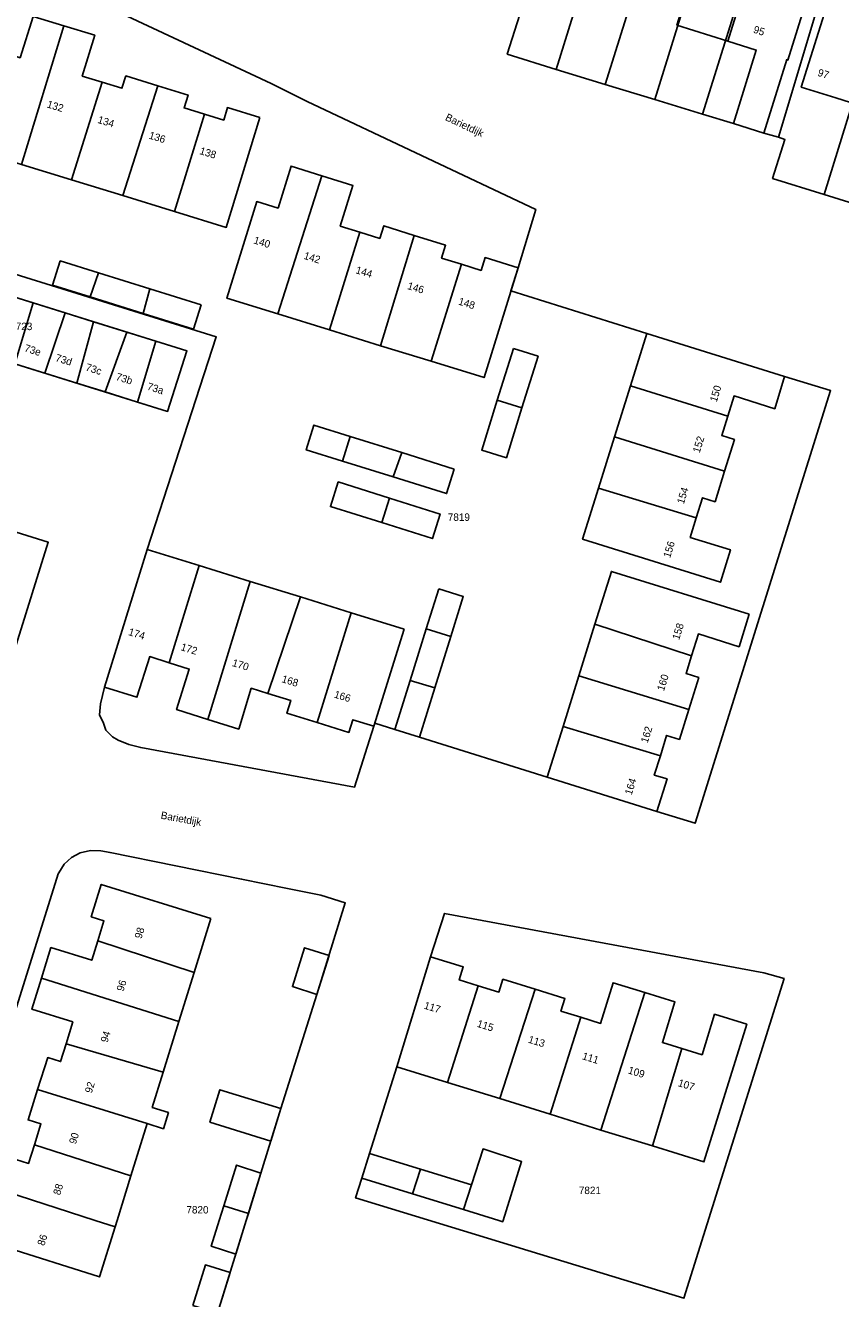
# Model space of a CAD drawing. Header units: metres. Extents: x 91564 to 92566, y 393362 to 394362.
# Tile 54 of 86: x 92424 to 92500, y 393493 to 393612. Entities that reach past the tile are written whole.
import ezdxf

# ---------------------------------------------------------------- set-up
doc = ezdxf.new("R2010")
doc.units = ezdxf.units.M
for name, color, linetype in [('ADRES', 1, 'CONTINUOUS'), ('PAND', 1, 'CONTINUOUS'), ('PERCEEL', 7, 'CONTINUOUS'), ('PERCEELNUMMER', 7, 'CONTINUOUS')]:
    doc.layers.add(name, color=color, linetype=linetype)

msp = doc.modelspace()

# ---------------------------------------------------------------- linework, layer by layer
at = {"layer": 'PAND'}
for points in [[(92492.713, 393620.128), (92490.187, 393620.915), (92491.997, 393626.717), (92489.723, 393627.427), (92488.841, 393624.592), (92485.061, 393612.443), (92489.847, 393610.935), (92492.713, 393620.128)], [(92499.288, 393621.347), (92496.166, 393622.32), (92495.238, 393619.341), (92492.713, 393620.128), (92489.847, 393610.935), (92492.525, 393610.091), (92490.37, 393603.188), (92493.235, 393602.295), (92495.386, 393609.197), (92495.491, 393609.165), (92499.288, 393621.347)], [(92504.373, 393614.3), (92502.085, 393615.014), (92503.015, 393617.992), (92500.553, 393618.761), (92500, 393616.991), (92496.757, 393606.61), (92500, 393605.597), (92501.389, 393605.163), (92504.373, 393614.3)], [(92427.376, 393612.383), (92424.501, 393613.265), (92423.261, 393609.376), (92421.395, 393609.978), (92418.474, 393600.844), (92423.396, 393599.333), (92427.376, 393612.383)], [(92430.973, 393607.086), (92429.113, 393607.657), (92430.288, 393611.49), (92427.376, 393612.383), (92423.396, 393599.333), (92428.092, 393597.891), (92430.973, 393607.086)], [(92436.221, 393606.742), (92433.216, 393607.667), (92432.841, 393606.513), (92430.973, 393607.086), (92428.092, 393597.891), (92432.929, 393596.406), (92436.221, 393606.742)], [(92440.602, 393604.074), (92438.692, 393604.662), (92439.063, 393605.867), (92436.221, 393606.742), (92432.929, 393596.406), (92437.804, 393594.91), (92440.602, 393604.074)], [(92445.822, 393603.756), (92442.769, 393604.693), (92442.42, 393603.515), (92440.602, 393604.074), (92437.804, 393594.91), (92442.65, 393593.422), (92445.822, 393603.756)], [(92451.655, 393598.284), (92448.756, 393599.193), (92447.526, 393595.229), (92445.53, 393595.847), (92442.721, 393586.761), (92447.498, 393585.284), (92451.655, 393598.284)], [(92455.22, 393592.963), (92453.377, 393593.541), (92454.577, 393597.367), (92451.655, 393598.284), (92447.498, 393585.284), (92452.378, 393583.776), (92455.22, 393592.963)], [(92460.334, 393592.67), (92457.478, 393593.567), (92457.099, 393592.374), (92455.22, 393592.963), (92452.378, 393583.776), (92457.183, 393582.291), (92460.334, 393592.67)], [(92464.789, 393589.949), (92462.914, 393590.538), (92463.292, 393591.74), (92460.334, 393592.67), (92457.183, 393582.291), (92461.933, 393580.822), (92464.789, 393589.949)], [(92430.635, 393589.149), (92427.04, 393590.265), (92426.321, 393587.969), (92429.849, 393586.874), (92430.635, 393589.149)], [(92470.107, 393589.621), (92467.004, 393590.58), (92466.635, 393589.369), (92464.789, 393589.949), (92461.933, 393580.822), (92466.912, 393579.283), (92470.107, 393589.621)], [(92435.48, 393587.646), (92430.635, 393589.149), (92429.849, 393586.874), (92434.833, 393585.327), (92435.48, 393587.646)], [(92424.495, 393586.313), (92421.685, 393587.189), (92419.773, 393581.527), (92422.758, 393580.595), (92424.495, 393586.313)], [(92440.31, 393586.147), (92435.48, 393587.646), (92434.833, 393585.327), (92439.591, 393583.85), (92440.31, 393586.147)], [(92427.512, 393585.372), (92424.495, 393586.313), (92422.758, 393580.595), (92425.599, 393579.709), (92427.512, 393585.372)], [(92430.169, 393584.543), (92427.512, 393585.372), (92425.599, 393579.709), (92428.604, 393578.771), (92430.169, 393584.543)], [(92433.304, 393583.565), (92430.169, 393584.543), (92428.604, 393578.771), (92431.269, 393577.94), (92433.304, 393583.565)], [(92436.03, 393582.714), (92433.304, 393583.565), (92431.269, 393577.94), (92434.313, 393576.99), (92436.03, 393582.714)], [(92495.183, 393579.401), (92482.235, 393583.452), (92480.693, 393578.526), (92489.834, 393575.653), (92490.432, 393577.563), (92494.259, 393576.365), (92495.183, 393579.401)], [(92436.03, 393582.714), (92434.313, 393576.99), (92437.141, 393576.108), (92438.961, 393581.8), (92436.03, 393582.714)], [(92469.666, 393582.013), (92468.16, 393577.17), (92470.48, 393576.446), (92471.987, 393581.291), (92469.666, 393582.013)], [(92489.834, 393575.653), (92480.693, 393578.526), (92479.192, 393573.726), (92489.541, 393570.495), (92490.47, 393573.465), (92489.267, 393573.841), (92489.834, 393575.653)], [(92470.48, 393576.446), (92468.16, 393577.17), (92466.697, 393572.464), (92469.017, 393571.742), (92470.48, 393576.446)], [(92454.311, 393573.754), (92450.907, 393574.822), (92450.186, 393572.489), (92453.585, 393571.43), (92454.311, 393573.754)], [(92459.167, 393572.23), (92454.311, 393573.754), (92453.585, 393571.43), (92458.361, 393569.941), (92459.167, 393572.23)], [(92489.541, 393570.495), (92479.192, 393573.726), (92477.674, 393568.876), (92486.877, 393566.1), (92487.452, 393567.98), (92488.64, 393567.617), (92489.541, 393570.495)], [(92464.111, 393570.678), (92459.167, 393572.23), (92458.361, 393569.941), (92463.385, 393568.375), (92464.111, 393570.678)], [(92458.012, 393567.959), (92453.199, 393569.479), (92452.464, 393567.151), (92457.281, 393565.645), (92458.012, 393567.959)], [(92486.877, 393566.1), (92477.674, 393568.876), (92476.179, 393564.097), (92489.142, 393560.043), (92490.094, 393563.094), (92486.312, 393564.251), (92486.877, 393566.1)], [(92458.012, 393567.959), (92457.281, 393565.645), (92462.061, 393564.151), (92462.781, 393566.453), (92458.012, 393567.959)], [(92440.109, 393561.602), (92435.217, 393563.117), (92431.205, 393550.164), (92434.259, 393549.218), (92435.458, 393553.037), (92437.297, 393552.461), (92440.109, 393561.602)], [(92444.911, 393560.115), (92440.109, 393561.602), (92437.297, 393552.461), (92439.18, 393551.871), (92437.984, 393548.054), (92440.92, 393547.134), (92444.911, 393560.115)], [(92491.845, 393557.02), (92478.886, 393561.058), (92477.337, 393556.079), (92486.439, 393553.116), (92487.08, 393555.169), (92490.898, 393553.977), (92491.845, 393557.02)], [(92449.628, 393558.654), (92444.911, 393560.115), (92440.92, 393547.134), (92443.827, 393546.224), (92445.005, 393550.065), (92446.559, 393549.586), (92449.628, 393558.654)], [(92462.645, 393559.414), (92461.475, 393555.658), (92463.79, 393554.947), (92464.958, 393558.694), (92462.645, 393559.414)], [(92454.408, 393557.173), (92449.628, 393558.654), (92446.559, 393549.586), (92448.732, 393548.916), (92448.36, 393547.712), (92451.21, 393546.833), (92454.408, 393557.173)], [(92459.404, 393555.626), (92454.408, 393557.173), (92451.21, 393546.833), (92454.204, 393545.91), (92454.563, 393547.101), (92456.556, 393546.485), (92459.404, 393555.626)], [(92463.79, 393554.947), (92461.475, 393555.658), (92459.96, 393550.794), (92462.278, 393550.097), (92463.79, 393554.947)], [(92486.439, 393553.116), (92477.337, 393556.079), (92475.833, 393551.246), (92486.174, 393548.068), (92487.111, 393551.07), (92485.918, 393551.446), (92486.439, 393553.116)], [(92459.96, 393550.794), (92458.525, 393546.185), (92460.834, 393545.464), (92462.278, 393550.097), (92459.96, 393550.794)], [(92486.174, 393548.068), (92475.833, 393551.246), (92474.346, 393546.469), (92483.496, 393543.718), (92484.091, 393545.623), (92485.294, 393545.248), (92486.174, 393548.068)], [(92483.496, 393543.718), (92474.346, 393546.469), (92472.859, 393541.694), (92483.18, 393538.482), (92484.125, 393541.531), (92482.929, 393541.901), (92483.496, 393543.718)], [(92441.22, 393528.406), (92430.895, 393531.619), (92429.95, 393528.571), (92431.154, 393528.198), (92430.566, 393526.3), (92439.641, 393523.328), (92441.22, 393528.406)], [(92439.641, 393523.328), (92430.566, 393526.3), (92429.999, 393524.473), (92426.159, 393525.664), (92425.272, 393522.782), (92438.208, 393518.718), (92439.641, 393523.328)], [(92452.325, 393524.924), (92450.018, 393525.651), (92448.884, 393521.995), (92451.191, 393521.269), (92452.325, 393524.924)], [(92466.352, 393522.086), (92464.583, 393522.632), (92464.952, 393523.848), (92461.887, 393524.792), (92458.706, 393514.46), (92463.483, 393512.98), (92466.352, 393522.086)], [(92438.208, 393518.718), (92425.272, 393522.782), (92424.374, 393519.866), (92428.215, 393518.679), (92427.581, 393516.628), (92436.726, 393513.953), (92438.208, 393518.718)], [(92471.705, 393521.753), (92468.681, 393522.686), (92468.31, 393521.482), (92466.352, 393522.086), (92463.483, 393512.98), (92468.382, 393511.461), (92471.705, 393521.753)], [(92482.031, 393521.439), (92479.05, 393522.361), (92477.869, 393518.54), (92476.023, 393519.111), (92473.14, 393509.986), (92477.908, 393508.508), (92482.031, 393521.439)], [(92476.023, 393519.111), (92474.143, 393519.692), (92474.52, 393520.885), (92471.705, 393521.753), (92468.382, 393511.461), (92473.14, 393509.986), (92476.023, 393519.111)], [(92485.526, 393516.17), (92483.692, 393516.739), (92484.871, 393520.561), (92482.031, 393521.439), (92477.908, 393508.508), (92482.756, 393507.005), (92485.526, 393516.17)], [(92485.526, 393516.17), (92482.756, 393507.005), (92487.602, 393505.503), (92491.63, 393518.463), (92488.603, 393519.403), (92487.417, 393515.583), (92485.526, 393516.17)], [(92436.726, 393513.953), (92427.581, 393516.628), (92427.064, 393514.953), (92425.86, 393515.325), (92424.913, 393512.307), (92435.221, 393509.111), (92436.745, 393508.625), (92437.22, 393510.153), (92435.696, 393510.639), (92436.726, 393513.953)], [(92435.221, 393509.111), (92424.913, 393512.307), (92424.019, 393509.46), (92425.222, 393509.085), (92424.611, 393507.127), (92433.694, 393504.201), (92435.221, 393509.111)], [(92447.799, 393510.531), (92442.067, 393512.303), (92441.121, 393509.247), (92446.853, 393507.474), (92447.799, 393510.531)], [(92433.694, 393504.201), (92424.611, 393507.127), (92424.061, 393505.362), (92422.858, 393505.737), (92421.912, 393502.71), (92430.324, 393500), (92432.2, 393499.396), (92432.388, 393500), (92433.694, 393504.201)], [(92465.734, 393503.363), (92464.98, 393501.028), (92468.313, 393500), (92468.689, 393499.884), (92468.725, 393500), (92470.438, 393505.54), (92466.822, 393506.734), (92465.734, 393503.363)], [(92460.92, 393504.836), (92456.14, 393506.3), (92455.411, 393503.979), (92460.188, 393502.505), (92460.92, 393504.836)], [(92442.427, 393501.388), (92444.74, 393500.643), (92445.922, 393504.464), (92443.609, 393505.209), (92442.427, 393501.388)], [(92465.734, 393503.363), (92460.92, 393504.836), (92460.188, 393502.505), (92464.98, 393501.028), (92465.734, 393503.363)], [(92432.2, 393499.396), (92430.324, 393500), (92421.912, 393502.71), (92421.065, 393500), (92421.049, 393499.95), (92422.252, 393499.576), (92421.618, 393497.573), (92430.736, 393494.687), (92432.2, 393499.396)], [(92444.541, 393500), (92444.74, 393500.643), (92442.427, 393501.388), (92441.997, 393500), (92441.244, 393497.567), (92443.558, 393496.822), (92444.541, 393500)], [(92439.522, 393491.999), (92441.844, 393491.281), (92443.026, 393495.101), (92440.704, 393495.82), (92439.522, 393491.999)]]:
    msp.add_lwpolyline(points, dxfattribs=at)
at = {"layer": 'PERCEEL'}
for points in [[(92470.04, 393612.65), (92469.09, 393609.715), (92473.691, 393608.287), (92482.247, 393635.847), (92478.68, 393636.96), (92477.836, 393637.193), (92470.04, 393612.65)], [(92473.691, 393608.287), (92478.319, 393606.872), (92486.94, 393634.382), (92483.257, 393635.532), (92482.247, 393635.847), (92473.691, 393608.287)], [(92478.319, 393606.872), (92482.97, 393605.449), (92491.514, 393632.954), (92490.264, 393633.344), (92486.94, 393634.382), (92478.319, 393606.872)], [(92482.97, 393605.449), (92487.457, 393604.076), (92496.041, 393631.541), (92491.514, 393632.954), (92482.97, 393605.449)], [(92487.457, 393604.076), (92490.37, 393603.185), (92493.235, 393602.295), (92494.605, 393601.915), (92502.855, 393629.414), (92497.066, 393631.221), (92496.041, 393631.541), (92487.457, 393604.076)], [(92494.605, 393601.915), (92495.21, 393601.7), (92494.055, 393598.025), (92498.901, 393596.523), (92508.541, 393627.652), (92502.855, 393629.414), (92494.605, 393601.915)], [(92498.901, 393596.523), (92503.555, 393595.068), (92513.179, 393626.215), (92508.541, 393627.652), (92498.901, 393596.523)], [(92528.575, 393620.454), (92519.25, 393590.202), (92512.652, 393592.245), (92508.189, 393593.634), (92503.555, 393595.068), (92498.901, 393596.523), (92494.055, 393598.025), (92495.21, 393601.7), (92494.605, 393601.915), (92493.235, 393602.295), (92490.37, 393603.185), (92487.457, 393604.076), (92482.97, 393605.449), (92478.319, 393606.872), (92473.691, 393608.287), (92469.09, 393609.715), (92470.04, 393612.65)], [(92410.686, 393592.786), (92441.72, 393583.132), (92435.215, 393563.115), (92431.205, 393550.16), (92430.828, 393548.602), (92430.733, 393547.575), (92431.098, 393546.78), (92431.313, 393546.121), (92431.944, 393545.499), (92432.488, 393545.177), (92433.477, 393544.785), (92434.615, 393544.486), (92454.73, 393540.77), (92456.555, 393546.485), (92456.644, 393546.77), (92458.525, 393546.185), (92460.83, 393545.46), (92472.855, 393541.69), (92483.18, 393538.48), (92486.77, 393537.37), (92499.51, 393578.06), (92495.18, 393579.4), (92482.235, 393583.45), (92469.432, 393587.439), (92470.105, 393589.62), (92471.775, 393595.11), (92450.277, 393605.267), (92446.88, 393606.95), (92419.29, 393619.887)], [(92419.29, 393619.887), (92446.88, 393606.95), (92450.277, 393605.267), (92471.775, 393595.11), (92470.105, 393589.62), (92469.432, 393587.439), (92482.235, 393583.45), (92495.18, 393579.4), (92499.51, 393578.06), (92486.77, 393537.37), (92483.18, 393538.48), (92472.855, 393541.69), (92460.83, 393545.46), (92458.525, 393546.185), (92456.644, 393546.77), (92456.555, 393546.485), (92454.73, 393540.77), (92434.615, 393544.486), (92433.477, 393544.785), (92432.488, 393545.177), (92431.944, 393545.499), (92431.313, 393546.121), (92431.098, 393546.78), (92430.733, 393547.575), (92430.828, 393548.602), (92431.205, 393550.16), (92435.215, 393563.115), (92441.72, 393583.132), (92410.686, 393592.786)], [(92408.28, 393585.11), (92410.1, 393590.8), (92415.797, 393589.023), (92438.96, 393581.8), (92437.14, 393576.105), (92413.995, 393583.327), (92408.28, 393585.11)], [(92415.797, 393589.023), (92413.995, 393583.327), (92437.14, 393576.105), (92438.96, 393581.8), (92415.797, 393589.023)], [(92398.535, 393574.585), (92397.91, 393572.605), (92396.074, 393566.781), (92394.331, 393561.251), (92392.528, 393555.532), (92390.719, 393549.793), (92388.892, 393543.996), (92388.481, 393542.693), (92402.634, 393538.269), (92411.767, 393535.414), (92416.566, 393533.914), (92425.905, 393563.8), (92418.935, 393565.96), (92408.599, 393569.128), (92401.693, 393571.366), (92402.351, 393573.446), (92398.535, 393574.585)], [(92418.935, 393565.96), (92425.905, 393563.8), (92416.566, 393533.914)], [(92426.852, 393532.6), (92421.71, 393516.135), (92416.66, 393500), (92408.185, 393473.47), (92433.707, 393465.442), (92435.23, 393470.285), (92438.088, 393479.404), (92441.84, 393491.28), (92447.795, 393510.53), (92451.19, 393521.265), (92453.86, 393529.87), (92451.56, 393530.6), (92448.43, 393531.232), (92444.093, 393532.109), (92431.723, 393534.607), (92430.844, 393534.785), (92429.886, 393534.813), (92428.918, 393534.583), (92428.102, 393534.143), (92427.411, 393533.504), (92426.893, 393532.691), (92426.852, 393532.6)], [(92408.185, 393473.47), (92416.66, 393500), (92421.71, 393516.135), (92426.852, 393532.6), (92426.893, 393532.691), (92427.411, 393533.504), (92428.102, 393534.143), (92428.918, 393534.583), (92429.886, 393534.813), (92430.844, 393534.785), (92431.723, 393534.607), (92444.093, 393532.109), (92448.43, 393531.232), (92451.56, 393530.6), (92453.86, 393529.87), (92451.19, 393521.265), (92447.795, 393510.53), (92441.84, 393491.28), (92438.088, 393479.404), (92435.23, 393470.285), (92433.707, 393465.442), (92408.185, 393473.47)], [(92463.175, 393528.88), (92461.885, 393524.79), (92458.705, 393514.46), (92456.14, 393506.3), (92455.41, 393503.975), (92454.818, 393502.124), (92485.72, 393492.685), (92495.134, 393522.761), (92493.225, 393523.28), (92463.175, 393528.88)], [(92454.818, 393502.124), (92455.41, 393503.975), (92456.14, 393506.3), (92458.705, 393514.46), (92461.885, 393524.79), (92463.175, 393528.88), (92493.225, 393523.28), (92495.134, 393522.761), (92485.72, 393492.685), (92454.818, 393502.124)]]:
    msp.add_lwpolyline(points, dxfattribs=at)

# ---------------------------------------------------------------- texts
at = {"layer": 'ADRES'}
for s, rotation, p in [('95', 342.502, (92492.186, 393611.747)), ('97', 342.599, (92498.238, 393607.694)), ('132', 343, (92425.729, 393604.717)), ('134', 343, (92430.499, 393603.26)), ('Barietdijk', 334.698, (92463.197, 393603.534)), ('136', 343, (92435.321, 393601.787)), ('138', 343, (92440.091, 393600.328)), ('140', 342.605, (92445.174, 393591.927)), ('142', 342.605, (92449.89, 393590.472)), ('144', 343, (92454.778, 393589.118)), ('146', 343, (92459.643, 393587.631)), ('148', 342.8, (92464.435, 393586.172)), ('73e', 342.697, (92423.604, 393581.771)), ('73d', 342.697, (92426.527, 393580.859)), ('73c', 342.697, (92429.362, 393579.975)), ('73b', 342.599, (92432.216, 393579.086)), ('73a', 342.697, (92435.152, 393578.168)), ('150', 73.098, (92488.798, 393576.936)), ('152', 72.8, (92487.192, 393572.154)), ('154', 72.8, (92485.702, 393567.341)), ('156', 72.703, (92484.416, 393562.279)), ('174', 342.8, (92433.395, 393555.082)), ('158', 72.703, (92485.262, 393554.564)), ('172', 342.897, (92438.32, 393553.66)), ('170', 342.897, (92443.157, 393552.168)), ('168', 342.897, (92447.814, 393550.651)), ('160', 72.605, (92483.831, 393549.757)), ('166', 342.897, (92452.744, 393549.203)), ('162', 72.605, (92482.296, 393544.857)), ('164', 72.8, (92480.795, 393539.971)), ('Barietdijk', 349.698, (92436.454, 393537.802)), ('98', 72.8, (92434.674, 393526.451)), ('96', 72.697, (92432.98, 393521.501)), ('117', 342.903, (92461.2, 393519.942)), ('115', 342.903, (92466.19, 393518.228)), ('94', 72.697, (92431.479, 393516.683)), ('113', 342.903, (92471.008, 393516.741)), ('111', 342.897, (92476.086, 393515.177)), ('109', 342.897, (92480.401, 393513.846)), ('92', 72.697, (92429.997, 393511.916)), ('107', 342.8, (92485.102, 393512.652)), ('90', 72.697, (92428.51, 393507.133)), ('88', 72.697, (92427.013, 393502.331)), ('86', 72.697, (92425.532, 393497.566))]:
    msp.add_text(s, height=0.7, rotation=rotation, dxfattribs=at).set_placement(p)
at = {"layer": 'PERCEELNUMMER'}
for s, p in [('8723', (92422.331, 393583.755)), ('7819', (92463.499, 393565.812)), ('7821', (92475.827, 393502.482)), ('7820', (92438.907, 393500.655))]:
    msp.add_text(s, height=0.7, dxfattribs=at).set_placement(p)

doc.saveas('drawing.dxf')
